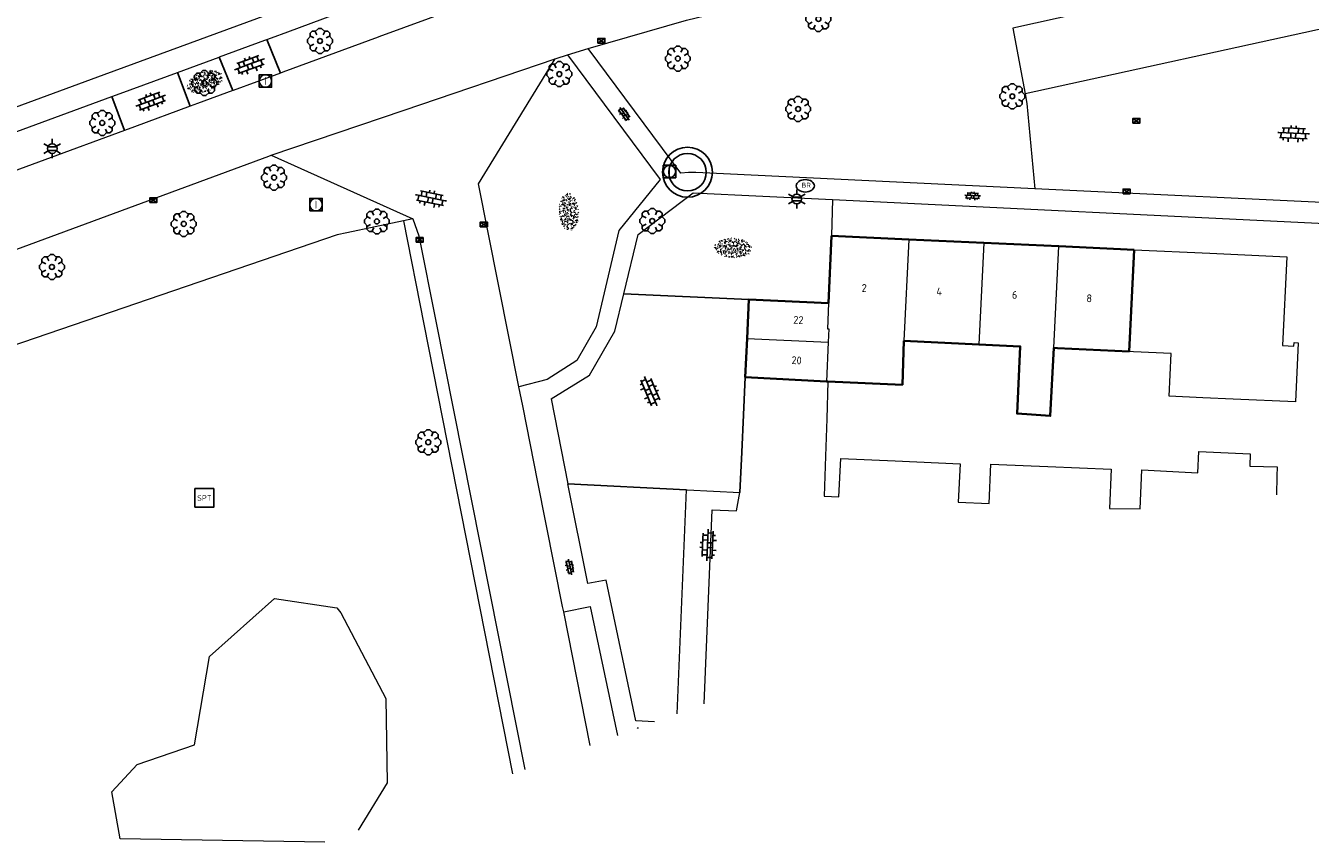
# Model space of a CAD drawing. Header units: metres. Extents: x 181682 to 183922, y 386244 to 387136.
# Tile 16 of 62: x 182465 to 182568, y 386364 to 386429. Entities that reach past the tile are written whole.
import ezdxf
from ezdxf.enums import TextEntityAlignment as Align

# ---------------------------------------------------------------- set-up
doc = ezdxf.new("R2010")
doc.units = ezdxf.units.M
for name, color, linetype, lineweight in [('B-WE-GR-BOOM-S', 251, 'Continuous', 25), ('B-WE-GR-HAAG-GV', 251, 'GR-HAAG1', 13), ('B-WE-IE-MEUBILAIR_WEGMEUBILAIR_SPEELTOESTEL-S', 251, 'Continuous', 25), ('B-WE-KL-ET_LS_OV_LICHTMAST-S', 251, 'Continuous', 25), ('B-WE-KL-WATER_BRANDLEIDING_PUT-S', 251, 'Continuous', 25), ('B-WE-OG-TOPOGRAFIE_BEBOUWING-GV', 251, 'Continuous', 35), ('B-WE-OG-TOPOGRAFIE_BEBOUWING_TUSSENMUUR-GV', 251, 'Continuous', 18), ('B-WE-OG-TOPOGRAFIE_TERREIN_GROEN-GV', 251, 'Continuous', 18), ('B-WE-OG-TOPOGRAFIE_TERREIN_GROEN-SV', 251, 'Continuous', 25), ('B-WE-OG-TOPOGRAFIE_TERREIN_ONBEGROEID-GV', 251, 'Continuous', 18), ('B-WE-OG-TOPOGRAFIE_WEG_INRIT-GV', 251, 'Continuous', 25), ('B-WE-OG-TOPOGRAFIE_WEG_INRIT-SV', 251, 'Continuous', 25), ('B-WE-OG-TOPOGRAFIE_WEG_PARKEERPLAATS-GV', 251, 'Continuous', 18), ('B-WE-OG-TOPOGRAFIE_WEG_RIJWEG-GV', 251, 'Continuous', 18), ('B-WE-OG-TOPOGRAFIE_WEG_RIJWEG-SV', 251, 'Continuous', 25), ('B-WE-OG-TOPOGRAFIE_WEG_VOETPAD-GV', 251, 'Continuous', 18), ('B-WE-OG-TOPOGRAFIE_WEG_VOETPAD-SV', 251, 'Continuous', 25), ('B-WE-RI-DRAINAGE_PUT-S', 251, 'Continuous', 25), ('B-WE-RI-GWA_RIOOLPUT_INSPECTIEPUT-S', 251, 'Continuous', 25), ('B-WE-RI-HWA_KOLK-S', 251, 'Continuous', 25), ('Label_Nummeraanduidingreeks', 7, 'Continuous', 25)]:
    doc.layers.add(name, color=color, linetype=linetype, lineweight=lineweight)
doc.styles.add('NLCS-ISO', font='NLCS-ISO.ttf')
doc.styles.add('NLCS-ISO-M250-T18', font='NLCS-ISO.ttf', dxfattribs={"height": 0.45})
doc.linetypes.add('GR-HAAG1', pattern='A,6,[176,NLCS.SHX,S=0.125,R=0,X=0,Y=0],-2', length=8)

# ---------------------------------------------------------------- blocks, each defined once
blk = doc.blocks.new('B-SIE-WEG_LICHTMAST-SO')
at = {"ltscale": 0.1}
for p, q in [((-0.33, 0.19), (-0.67, 0.39)), ((0, 0.39), (0, 0.77)), ((0.33, 0.19), (0.67, 0.39)), ((-0.33, -0.19), (-0.67, -0.39)), ((0, -0.39), (0, -0.77)), ((0.33, -0.19), (0.67, -0.39))]:
    blk.add_line(p, q, dxfattribs=at)
at = {"flags": 128}
for points in [[(-0.35, 0.15), (0.35, 0.15)], [(-0.35, -0.15), (0.35, -0.15)]]:
    blk.add_lwpolyline(points, dxfattribs=at)
at = {"ltscale": 0.1}
blk.add_circle((0, 0), 0.386, dxfattribs=at)
at = {"style": 'NLCS-ISO'}
blk.add_attdef('TYPE', text='', height=0.549, dxfattribs=at).set_placement((0, 0.77), align=Align.BOTTOM_CENTER)
blk = doc.blocks.new('B-SRI-KOLK_COMBINATIE-SO')
for p, q in [((-0.28125, 0), (0.28125, 0.375)), ((0.28125, 0), (-0.28125, 0.375))]:
    blk.add_line(p, q)
at = {"flags": 128}
blk.add_lwpolyline([(-0.28125, 0), (0.28125, 0), (0.28125, 0.375), (-0.28125, 0.375)], close=True, dxfattribs=at)
blk = doc.blocks.new('SIE-WEG_STRAATPOT_BRANDKRAAN-SO')
blk.add_ellipse((0, 0), major_axis=(-0.729, 0), ratio=0.685994)
at = {"style": 'NLCS-ISO'}
blk.add_text('BR', height=0.4, dxfattribs=at).set_placement((-0.3, -0.15))
blk = doc.blocks.new('SRI-DRAIN_PUT-SO')
at = {"lineweight": -3}
for radius in [2, 1.5]:
    blk.add_circle((0, 0), radius, dxfattribs=at)
blk = doc.blocks.new('SRI-PUT_INSPECTIE-SO')
at = {"lineweight": -3, "flags": 128}
blk.add_lwpolyline([(-0.5, -0.49), (0.5, -0.49), (0.5, 0.51), (-0.5, 0.51)], close=True, dxfattribs=at)
at = {"lineweight": -3, "ltscale": 1.5}
blk.add_circle((0, 0.01), 0.5, dxfattribs=at)
at = {"ltscale": 0.1, "style": 'NLCS-ISO'}
blk.add_text('I', height=0.625, dxfattribs=at).set_placement((0, 0.01), align=Align.MIDDLE_CENTER)
blk = doc.blocks.new('SIE-WEG_SPEELTOESTEL-SO')
at = {"flags": 128}
blk.add_lwpolyline([(-0.75, -0.75), (0.75, -0.75), (0.75, 0.75), (-0.75, 0.75)], close=True, dxfattribs=at)
at = {"style": 'NLCS-ISO'}
blk.add_text('SPT', height=0.45, dxfattribs=at).set_placement((0, 0), align=Align.MIDDLE_CENTER)
blk = doc.blocks.new('SGR-BOOM_01')
at = {"layer": 'B-WE-GR-BOOM-S'}
for points in [[(-0.5, 0.25, 0), (-0.75, 0.38, 0), (-1, 0.12, 0), (-1, -0.12, 0), (-0.75, -0.38, 0), (-0.5, -0.25, 0)], [(-0.33, 0.8, 0), (-0.62, 0.8, 0), (-0.8, 0.62, 0), (-0.8, 0.33, 0)], [(0.25, 0.5, 0), (0.38, 0.75, 0), (0.12, 1, 0), (-0.12, 1, 0), (-0.38, 0.75, 0), (-0.25, 0.5, 0)], [(0.8, 0.33, 0), (0.8, 0.62, 0), (0.62, 0.8, 0), (0.33, 0.8, 0)], [(0.5, -0.25, 0), (0.75, -0.38, 0), (1, -0.12, 0), (1, 0.12, 0), (0.75, 0.38, 0), (0.5, 0.25, 0)], [(-0.8, -0.33, 0), (-0.8, -0.62, 0), (-0.62, -0.8, 0), (-0.33, -0.8, 0)], [(-0.25, -0.5, 0), (-0.38, -0.75, 0), (-0.12, -1, 0), (0.12, -1, 0), (0.38, -0.75, 0), (0.25, -0.5, 0)], [(0.33, -0.8, 0), (0.62, -0.8, 0), (0.8, -0.62, 0), (0.8, -0.33, 0)]]:
    blk.add_polyline3d(points, dxfattribs=at)
blk.add_circle((0, 0), 0.2, dxfattribs=at)
blk.add_circle((0, 0), 0.2, dxfattribs=at)
blk = doc.blocks.new('SVH-BSS_OPENGESTRAAT_KL-SO')
for p, q in [((-1.69, 0.09), (-1.59, 0.09)), ((-1.59, 0.09), (-0.02, 0.09)), ((-1.33, -0.44), (-1.33, 0.09)), ((-1.24, 0.61), (-0.02, 0.61)), ((-1.07, 0.09), (-1.07, 0.61)), ((-0.54, 0.09), (-0.54, 0.61)), ((-0.28, 0.61), (-0.28, 0.89)), ((-0.28, -0.44), (-0.28, 0.09)), ((-0.02, 0.61), (1.24, 0.61)), ((-0.02, 0.09), (1.56, 0.09)), ((0.24, 0.61), (0.24, 0.89)), ((0.24, -0.44), (0.24, 0.09)), ((0.51, 0.09), (0.51, 0.61)), ((1.03, 0.09), (1.03, 0.61)), ((1.29, -0.44), (1.29, 0.09)), ((1.56, 0.09), (1.69, 0.09)), ((-1.48, -0.44), (-0.02, -0.44)), ((-1.07, -0.7), (-1.07, -0.44)), ((-0.54, -0.85), (-0.54, -0.44)), ((-0.02, -0.44), (1.48, -0.44)), ((0.51, -0.86), (0.51, -0.44)), ((1.03, -0.71), (1.03, -0.44))]:
    blk.add_line(p, q)
blk = doc.blocks.new('SGR-GRAS_01-SO')
at = {"ltscale": 0.1}
for p, q in [((-1.96, -0.07), (-1.98, 0)), ((-1.93, 0.19), (-1.93, 0.24)), ((-1.89, 0.24), (-1.92, 0.25)), ((-1.67, 0.02), (-1.6, 0.04)), ((-1.6, 0.24), (-1.65, 0.29)), ((-1.53, 0.32), (-1.6, 0.35)), ((-1.45, 0.64), (-1.52, 0.66)), ((-1.52, 0.19), (-1.44, 0.19)), ((-1.47, 0.58), (-1.48, 0.65)), ((-1.43, 0.48), (-1.35, 0.5)), ((-1.36, 0.21), (-1.43, 0.23)), ((-1.42, 0.13), (-1.36, 0.17)), ((-1.38, 0.11), (-1.32, 0.16)), ((-1.37, 0.01), (-1.38, 0.08)), ((-1.33, 0.11), (-1.33, 0.19)), ((-1.3, 0.76), (-1.32, 0.77)), ((-1.28, 0.68), (-1.28, 0.76)), ((-1.17, 0.39), (-1.23, 0.43)), ((-1.17, 0.24), (-1.22, 0.29)), ((-1.15, 0.65), (-1.21, 0.7)), ((-1.11, 0.17), (-1.04, 0.19)), ((-1.03, 0.03), (-1.1, 0.07)), ((-0.94, 0.84), (-1, 0.88)), ((-0.97, 0.51), (-0.92, 0.57)), ((-0.89, 0.5), (-0.97, 0.52)), ((-0.94, 0.19), (-0.87, 0.19)), ((-0.92, 0.42), (-0.86, 0.46)), ((-0.89, 0.81), (-0.82, 0.81)), ((-0.87, 0.66), (-0.89, 0.73)), ((-0.8, 0.06), (-0.88, 0.08)), ((-0.87, 0.62), (-0.8, 0.64)), ((-0.8, 0.47), (-0.87, 0.51)), ((-0.75, 0.24), (-0.8, 0.29)), ((-0.77, 0.09), (-0.79, 0.16)), ((-0.73, 0.65), (-0.78, 0.7)), ((-0.74, 0.03), (-0.73, 0.11)), ((-0.67, 0.11), (-0.73, 0.14)), ((-0.69, 0.61), (-0.68, 0.68)), ((-0.58, 0.92), (-0.64, 0.96)), ((-0.56, 0.92), (-0.51, 0.97)), ((-0.56, 0.32), (-0.48, 0.34)), ((-0.44, 0.55), (-0.51, 0.59)), ((-0.43, 0.78), (-0.5, 0.8)), ((-0.42, 0.71), (-0.36, 0.74)), ((-0.34, 0.35), (-0.41, 0.37)), ((-0.32, 0.24), (-0.38, 0.29)), ((-0.31, 0.19), (-0.37, 0.22)), ((-0.37, 0.19), (-0.29, 0.19)), ((-0.31, 0.65), (-0.36, 0.7)), ((-0.32, 0.81), (-0.24, 0.81)), ((-0.32, 0.77), (-0.24, 0.79)), ((-0.28, 0.73), (-0.29, 0.81)), ((-0.21, 1), (-0.27, 1.03)), ((-0.24, 0.02), (-0.17, 0.04)), ((-0.18, 0.17), (-0.19, 0.24)), ((-0.08, 0.63), (-0.14, 0.67)), ((-0.14, -0.04), (-0.14, 0.03)), ((-0.09, 0.53), (-0.09, 0.6)), ((-0.08, 0.16), (-0.03, 0.21)), ((-0.07, 0.19), (0, 0.23)), ((0.06, 0.27), (-0.01, 0.3)), ((0, 0.47), (0.07, 0.49)), ((0.1, 0.24), (0.05, 0.29)), ((0.13, 0.64), (0.06, 0.66)), ((0.07, 0.99), (0.14, 1.03)), ((0.12, 0.65), (0.07, 0.7)), ((0.22, 0.2), (0.15, 0.22)), ((0.21, 0.19), (0.28, 0.19)), ((0.29, 0.71), (0.22, 0.75)), ((0.24, 0.92), (0.31, 0.94)), ((0.26, 0.81), (0.33, 0.81)), ((0.32, 0.81), (0.3, 0.89)), ((0.31, 0.17), (0.39, 0.19)), ((0.32, 0.57), (0.38, 0.62)), ((0.42, 0.34), (0.36, 0.38)), ((0.42, 0.25), (0.4, 0.32)), ((0.43, 0.48), (0.49, 0.51)), ((0.53, 0.24), (0.47, 0.29)), ((0.54, 0.65), (0.49, 0.7)), ((0.56, -0.02), (0.49, 0.02)), ((0.5, 0.45), (0.51, 0.53)), ((0.59, 0.93), (0.52, 0.94)), ((0.55, 0.62), (0.63, 0.64)), ((0.65, 0.79), (0.58, 0.83)), ((0.68, 0.49), (0.61, 0.51)), ((0.77, 0.05), (0.7, 0.07)), ((0.78, 0.42), (0.72, 0.46)), ((0.78, 0.19), (0.86, 0.19)), ((0.83, 0.81), (0.91, 0.81)), ((0.92, 0.06), (0.85, 0.09)), ((0.87, 0.31), (0.94, 0.33)), ((0.95, 0.24), (0.9, 0.29)), ((0.91, 0.89), (0.91, 0.92)), ((0.97, 0.65), (0.91, 0.7)), ((0.93, 0.76), (0.99, 0.8)), ((1.01, 0.87), (0.95, 0.91)), ((1.01, 0.33), (1, 0.4)), ((1.15, 0.78), (1.08, 0.8)), ((1.15, 0.5), (1.08, 0.54)), ((1.1, 0.38), (1.1, 0.45)), ((1.11, 0.77), (1.18, 0.79)), ((1.24, 0.34), (1.17, 0.36)), ((1.18, 0.01), (1.26, 0.03)), ((1.21, 0.21), (1.26, 0.26)), ((1.28, 0.14), (1.22, 0.17)), ((1.28, 0.25), (1.35, 0.29)), ((1.37, 0.24), (1.32, 0.29)), ((1.39, 0.65), (1.34, 0.7)), ((1.36, 0.19), (1.43, 0.19)), ((1.42, 0.46), (1.5, 0.48)), ((1.51, 0.58), (1.44, 0.62)), ((1.64, 0.21), (1.58, 0.25)), ((1.61, 0.41), (1.59, 0.48)), ((1.69, 0.3), (1.7, 0.37)), ((1.79, 0.19), (1.72, 0.21)), ((1.74, 0.16), (1.81, 0.18)), ((1.8, 0.24), (1.75, 0.29)), ((1.93, 0.19), (1.95, 0.19)), ((-1.92, -0.16), (-1.85, -0.12)), ((-1.82, -0.08), (-1.9, -0.06)), ((-1.76, -0.13), (-1.82, -0.09)), ((-1.78, -0.3), (-1.73, -0.25)), ((-1.62, -0.5), (-1.69, -0.46)), ((-1.63, -0.57), (-1.68, -0.52)), ((-1.61, -0.17), (-1.67, -0.11)), ((-1.57, -0.44), (-1.49, -0.44)), ((-1.54, -0.66), (-1.5, -0.64)), ((-1.4, -0.05), (-1.46, -0.01)), ((-1.38, -0.46), (-1.38, -0.39)), ((-1.35, -0.28), (-1.28, -0.26)), ((-1.27, -0.23), (-1.34, -0.21)), ((-1.26, -0.42), (-1.33, -0.38)), ((-1.27, -0.56), (-1.28, -0.48)), ((-1.21, -0.57), (-1.26, -0.52)), ((-1.18, -0.67), (-1.25, -0.65)), ((-1.19, -0.17), (-1.24, -0.11)), ((-1.13, -0.78), (-1.19, -0.75)), ((-1.06, -0.39), (-1, -0.35)), ((-1.04, -0.58), (-0.97, -0.57)), ((-0.99, -0.44), (-0.92, -0.44)), ((-0.9, -0.34), (-0.96, -0.3)), ((-0.9, -0.65), (-0.84, -0.6)), ((-0.84, -0.94), (-0.85, -0.93)), ((-0.78, -0.57), (-0.84, -0.52)), ((-0.76, -0.7), (-0.83, -0.67)), ((-0.76, -0.17), (-0.82, -0.11)), ((-0.8, -0.13), (-0.73, -0.11)), ((-0.71, -0.38), (-0.79, -0.36)), ((-0.79, -0.54), (-0.78, -0.46)), ((-0.72, -0.89), (-0.65, -0.87)), ((-0.71, -0.9), (-0.64, -0.86)), ((-0.62, -0.82), (-0.7, -0.8)), ((-0.67, -0.48), (-0.69, -0.4)), ((-0.53, -0.26), (-0.6, -0.22)), ((-0.58, -0.99), (-0.59, -0.97)), ((-0.57, -0.1), (-0.5, -0.06)), ((-0.49, -0.25), (-0.44, -0.19)), ((-0.48, -0.44), (-0.41, -0.42)), ((-0.4, -0.63), (-0.46, -0.59)), ((-0.38, -0.98), (-0.43, -0.93)), ((-0.42, -0.44), (-0.34, -0.44)), ((-0.36, -0.57), (-0.41, -0.52)), ((-0.34, -0.17), (-0.39, -0.11)), ((-0.26, -0.99), (-0.33, -0.95)), ((-0.25, -0.09), (-0.32, -0.07)), ((-0.17, -0.18), (-0.24, -0.14)), ((-0.16, -0.53), (-0.23, -0.51)), ((-0.21, -0.61), (-0.15, -0.58)), ((-0.19, -0.62), (-0.19, -0.54)), ((-0.17, -0.74), (-0.1, -0.72)), ((-0.07, -0.97), (-0.14, -0.95)), ((-0.04, -0.55), (-0.1, -0.51)), ((-0.08, -0.4), (-0.09, -0.32)), ((-0.01, -1.01), (0.04, -0.95)), ((0.05, -0.98), (0, -0.93)), ((0.07, -0.57), (0.01, -0.52)), ((0.02, -0.96), (0.01, -0.89)), ((0.08, -0.17), (0.03, -0.11)), ((0.1, -0.91), (0.03, -0.88)), ((0.07, -0.29), (0.14, -0.27)), ((0.19, -0.1), (0.13, -0.06)), ((0.16, -0.44), (0.23, -0.44)), ((0.17, -1.04), (0.22, -1.02)), ((0.31, -0.24), (0.24, -0.22)), ((0.33, -0.47), (0.26, -0.43)), ((0.29, -0.33), (0.35, -0.29)), ((0.4, -0.68), (0.32, -0.66)), ((0.39, -0.6), (0.45, -0.55)), ((0.39, -0.59), (0.46, -0.57)), ((0.4, -0.69), (0.41, -0.62)), ((0.46, -0.83), (0.4, -0.8)), ((0.47, -0.98), (0.42, -0.93)), ((0.49, -0.57), (0.44, -0.52)), ((0.45, -0.12), (0.46, -0.05)), ((0.51, -0.17), (0.45, -0.11)), ((0.52, -0.32), (0.5, -0.24)), ((0.62, -0.88), (0.6, -0.81)), ((0.63, -0.14), (0.7, -0.12)), ((0.69, -0.39), (0.62, -0.35)), ((0.64, -0.84), (0.71, -0.81)), ((0.7, -0.89), (0.77, -0.88)), ((0.73, -0.44), (0.81, -0.44)), ((0.82, -0.76), (0.76, -0.72)), ((0.78, -0.04), (0.85, 0)), ((0.86, -0.39), (0.79, -0.37)), ((0.8, -0.19), (0.85, -0.14)), ((0.86, -0.94), (0.84, -0.93)), ((0.91, -0.57), (0.86, -0.52)), ((0.93, -0.17), (0.88, -0.11)), ((0.95, -0.83), (0.88, -0.81)), ((0.94, -0.44), (1.01, -0.42)), ((1.05, -0.31), (0.99, -0.27)), ((1, -0.77), (1, -0.7)), ((1.05, -0.2), (1.05, -0.12)), ((1.11, -0.24), (1.1, -0.16)), ((1.19, -0.68), (1.12, -0.64)), ((1.14, -0.56), (1.21, -0.52)), ((1.21, -0.8), (1.2, -0.73)), ((1.33, -0.1), (1.26, -0.08)), ((1.26, -0.75), (1.33, -0.73)), ((1.34, -0.57), (1.29, -0.52)), ((1.36, -0.17), (1.3, -0.11)), ((1.31, -0.44), (1.38, -0.44)), ((1.42, -0.23), (1.35, -0.19)), ((1.42, -0.54), (1.35, -0.52)), ((1.55, -0.6), (1.49, -0.56)), ((1.5, -0.29), (1.57, -0.27)), ((1.64, -0.27), (1.65, -0.2)), ((1.64, -0.27), (1.7, -0.23)), ((1.68, -0.55), (1.74, -0.5)), ((1.71, -0.16), (1.69, -0.09)), ((1.78, -0.15), (1.71, -0.11)), ((1.71, -0.52), (1.71, -0.52)), ((1.78, -0.17), (1.73, -0.11)), ((1.88, -0.25), (1.81, -0.23))]:
    blk.add_line(p, q, dxfattribs=at)
at = {"ltscale": 0.1, "style": 'NLCS-ISO'}
blk.add_attdef('TYPE', text='', height=0.5, dxfattribs=at).set_placement((3.47, -0.02), align=Align.MIDDLE_CENTER)

msp = doc.modelspace()

# ---------------------------------------------------------------- linework, layer by layer
at = {"layer": 'B-WE-GR-HAAG-GV'}
msp.add_line((182496.397, 386413.712), (182495.658, 386413.556), dxfattribs=at)
for points in [[(182495.658, 386413.556, 0), (182497.287, 386405.288, 0), (182504.386, 386369.243, 0)], [(182496.397, 386413.712, 0), (182496.89, 386412.34, 0), (182498.243, 386405.527, 0), (182505.374, 386369.604, 0)]]:
    msp.add_polyline3d(points, dxfattribs=at)
at = {"layer": 'B-WE-OG-TOPOGRAFIE_BEBOUWING-GV'}
for p, q in [((182529.984, 386412.348), (182529.737, 386406.953)), ((182536.159, 386412.064), (182529.984, 386412.348)), ((182542.175, 386411.788), (182536.159, 386412.064)), ((182548.2, 386411.512), (182542.175, 386411.788)), ((182554.243, 386411.234), (182548.2, 386411.512)), ((182553.847, 386403.075), (182554.243, 386411.234)), ((182523.201, 386404.137), (182523.344, 386407.247)), ((182529.737, 386406.953), (182523.344, 386407.247)), ((182523.058, 386401.026), (182523.201, 386404.137)), ((182535.767, 386403.948), (182541.793, 386403.657)), ((182523.058, 386401.026), (182529.56, 386400.686)), ((182529.56, 386400.686), (182529.679, 386400.68))]:
    msp.add_line(p, q, dxfattribs=at)
for points in [[(182529.679, 386400.68, 0), (182535.654, 386400.426, 0), (182535.767, 386403.948, 0)], [(182541.793, 386403.657, 0), (182545.103, 386403.497, 0), (182544.851, 386398.109, 0), (182546.019, 386398.028, 0), (182547.513, 386397.924, 0), (182547.788, 386403.368, 0)], [(182547.788, 386403.368, 0), (182548.078, 386403.354, 0), (182553.847, 386403.075, 0)]]:
    msp.add_polyline3d(points, dxfattribs=at)
at = {"layer": 'B-WE-OG-TOPOGRAFIE_BEBOUWING_TUSSENMUUR-GV'}
for p, q in [((182536.159, 386412.064), (182535.767, 386403.948)), ((182542.175, 386411.788), (182541.793, 386403.657)), ((182547.788, 386403.368), (182548.2, 386411.512)), ((182523.201, 386404.137), (182529.704, 386403.838)), ((182529.704, 386403.838), (182529.56, 386400.686))]:
    msp.add_line(p, q, dxfattribs=at)
msp.add_polyline3d([(182529.737, 386406.953, 0), (182529.643, 386404.914, 0), (182529.753, 386404.909, 0), (182529.704, 386403.838, 0)], dxfattribs=at)
at = {"layer": 'B-WE-OG-TOPOGRAFIE_TERREIN_GROEN-GV'}
msp.add_line((182530.04, 386415.264), (182529.984, 386412.348), dxfattribs=at)
for points in [[(182495.658, 386413.556, 0), (182491.11, 386412.596, 0), (182490.355, 386412.437, 0), (182435.881, 386393.83, 0), (182399.889, 386378.999, 0), (182396.147, 386374.809, 0), (182390.793, 386377.422, 0), (182390.728, 386377.45, 0)], [(182489.355, 386363.76, 0), (182472.943, 386364.05, 0), (182472.264, 386367.793, 0), (182474.296, 386369.991, 0), (182478.894, 386371.572, 0), (182480.103, 386378.647, 0), (182485.321, 386383.302, 0), (182490.302, 386382.557, 0), (182490.643, 386382.143, 0), (182494.232, 386375.288, 0), (182494.362, 386368.523, 0), (182492.032, 386364.737, 0)]]:
    msp.add_polyline3d(points, dxfattribs=at)
at = {"layer": 'B-WE-OG-TOPOGRAFIE_TERREIN_ONBEGROEID-GV'}
for points in [[(182554.243, 386411.234, 0), (182560.296, 386410.956, 0), (182566.466, 386410.673, 0), (182566.139, 386403.561, 0), (182567.048, 386403.519, 0), (182567.061, 386403.799, 0), (182567.381, 386403.784, 0), (182567.163, 386399.039, 0), (182562.168, 386399.268, 0), (182559.728, 386399.375, 0), (182557.053, 386399.493, 0), (182557.203, 386402.915, 0), (182554.183, 386403.059, 0), (182553.847, 386403.075, 0)], [(182529.679, 386400.68, 0), (182529.585, 386397.683, 0), (182529.491, 386394.696, 0), (182529.391, 386391.49, 0), (182530.572, 386391.437, 0), (182530.71, 386394.507, 0), (182535.065, 386394.312, 0), (182540.277, 386394.078, 0), (182540.139, 386391.008, 0), (182542.622, 386390.912, 0), (182542.753, 386394.057, 0), (182545.981, 386393.923, 0), (182547.307, 386393.868, 0), (182552.389, 386393.658, 0), (182552.258, 386390.513, 0), (182554.726, 386390.474, 0), (182554.858, 386393.598, 0), (182558.32, 386393.424, 0), (182559.349, 386393.372, 0), (182559.432, 386395.083, 0), (182563.524, 386394.884, 0), (182563.5, 386393.905, 0), (182565.703, 386393.851, 0), (182565.684, 386393.103, 0), (182565.647, 386391.589, 0)]]:
    msp.add_polyline3d(points, dxfattribs=at)
at = {"layer": 'B-WE-OG-TOPOGRAFIE_WEG_INRIT-GV'}
for p, q in [((182485.786, 386425.398), (182484.705, 386428.086)), ((182480.89, 386426.681), (182481.969, 386423.995)), ((182478.557, 386422.74), (182477.53, 386425.444)), ((182472.282, 386423.512), (182473.293, 386420.804)), ((182523.344, 386407.247), (182513.32, 386407.71)), ((182508.841, 386392.488), (182518.317, 386392.004))]:
    msp.add_line(p, q, dxfattribs=at)
msp.add_polyline3d([(182522.634, 386391.783, 0), (182522.782, 386395.012, 0), (182522.92, 386398.014, 0), (182523.058, 386401.026, 0)], dxfattribs=at)
at = {"layer": 'B-WE-OG-TOPOGRAFIE_WEG_PARKEERPLAATS-GV'}
msp.add_polyline3d([(182584.543, 386432.268, 0), (182584.466, 386432.591, 0), (182583.28, 386437.57, 0), (182544.51, 386428.99, 0), (182545.493, 386423.723, 0)], dxfattribs=at)
at = {"layer": 'B-WE-OG-TOPOGRAFIE_WEG_RIJWEG-GV'}
for p, q in [((182584.543, 386432.268), (182545.493, 386423.723)), ((182495.705, 386422.422), (182507.83, 386426.533)), ((182508.797, 386426.844), (182510.477, 386427.366)), ((182485.061, 386418.813), (182495.705, 386422.422)), ((182505.217, 386398.725), (182504.915, 386400.243)), ((182510.637, 386371.524), (182508.505, 386382.226))]:
    msp.add_line(p, q, dxfattribs=at)
for points in [[(182510.477, 386427.366, 0), (182518.345, 386429.629, 0), (182529.444, 386432.319, 0), (182581.854, 386443.498, 0), (182586.965, 386444.589, 0), (182620.608, 386451.765, 0)], [(182507.847, 386433.335, 0), (182507.787, 386433.317, 0), (182503.852, 386432.025, 0), (182493.67, 386428.29, 0)], [(182493.67, 386428.29, 0), (182493.624, 386428.273, 0), (182485.987, 386425.472, 0), (182485.786, 386425.398, 0)], [(182504.915, 386400.243, 0), (182501.67, 386416.53, 0), (182507.83, 386426.533, 0)], [(182507.83, 386426.533, 0), (182507.905, 386426.559, 0), (182508.797, 386426.844, 0)], [(182485.786, 386425.398, 0), (182481.997, 386424.005, 0), (182481.969, 386423.995, 0)], [(182481.969, 386423.995, 0), (182479.143, 386422.955, 0), (182478.557, 386422.74, 0)], [(182545.493, 386423.723, 0), (182545.638, 386422.949, 0), (182546.263, 386416.131, 0)], [(182478.557, 386422.74, 0), (182474.092, 386421.098, 0), (182473.293, 386420.804, 0)], [(182473.293, 386420.804, 0), (182441.336, 386409.053, 0), (182440.784, 386408.85, 0)], [(182390.728, 386377.45, 0), (182397.372, 386383.682, 0), (182412.79, 386392.17, 0), (182484.851, 386418.733, 0), (182485.061, 386418.813, 0)], [(182485.061, 386418.813, 0), (182496.397, 386413.712, 0)], [(182577.664, 386412.825, 0), (182573.231, 386414.845, 0), (182546.263, 386416.131, 0)], [(182508.505, 386382.226, 0), (182508.418, 386382.661, 0), (182506.436, 386392.611, 0), (182505.217, 386398.725, 0)]]:
    msp.add_polyline3d(points, dxfattribs=at)
at = {"layer": 'B-WE-OG-TOPOGRAFIE_WEG_VOETPAD-GV'}
for p, q in [((182508.797, 386426.844), (182516.231, 386416.854)), ((182517.904, 386417.365), (182510.477, 386427.366)), ((182530.04, 386415.264), (182572.786, 386413.176)), ((182507.485, 386399.297), (182508.841, 386392.488)), ((182518.317, 386392.004), (182517.567, 386374.051))]:
    msp.add_line(p, q, dxfattribs=at)
for points in [[(182492.11, 386432.789, 0), (182471.633, 386425.25, 0), (182417.493, 386405.317, 0), (182413.93, 386403.969, 0), (182404.458, 386400.518, 0), (182396.919, 386397.527, 0), (182395.208, 386396.796, 0)], [(182484.705, 386428.086, 0), (182485.08, 386428.224, 0), (182486.399, 386428.709, 0), (182492.718, 386431.036, 0)], [(182480.89, 386426.681, 0), (182480.904, 386426.686, 0), (182484.534, 386428.023, 0), (182484.705, 386428.086, 0)], [(182477.53, 386425.444, 0), (182478.059, 386425.639, 0), (182480.89, 386426.681, 0)], [(182472.282, 386423.512, 0), (182472.933, 386423.752, 0), (182477.53, 386425.444, 0)], [(182439.811, 386411.557, 0), (182440.055, 386411.647, 0), (182472.282, 386423.512, 0)], [(182546.263, 386416.131, 0), (182519.106, 386417.428, 0), (182518.503, 386417.427, 0), (182517.904, 386417.365, 0)], [(182516.231, 386416.854, 0), (182512.925, 386412.768, 0), (182511.11, 386405.07, 0), (182509.559, 386402.36, 0), (182507.177, 386400.838, 0), (182504.915, 386400.243, 0)], [(182513.32, 386407.71, 0), (182514.48, 386412.46, 0), (182518.869, 386415.81, 0), (182530.04, 386415.264, 0)], [(182507.485, 386399.297, 0), (182510.574, 386401.197, 0), (182512.614, 386404.715, 0), (182513.32, 386407.71, 0)], [(182515.789, 386373.403, 0), (182514.283, 386373.504, 0), (182511.905, 386384.768, 0), (182510.435, 386384.488, 0), (182508.841, 386392.488, 0)], [(182518.317, 386392.004, 0), (182518.393, 386392, 0), (182522.634, 386391.783, 0)], [(182519.755, 386374.849, 0), (182520.394, 386390.389, 0), (182522.367, 386390.311, 0), (182522.634, 386391.783, 0)], [(182508.505, 386382.226, 0), (182510.633, 386382.64, 0), (182512.818, 386372.319, 0)], [(182514.41, 386372.9, 0), (182514.402, 386372.937, 0), (182514.495, 386372.931, 0)]]:
    msp.add_polyline3d(points, dxfattribs=at)

# ---------------------------------------------------------------- block references
at = {"layer": 'B-WE-GR-BOOM-S'}
for p in [(182528.925, 386429.731, 0), (182488.965, 386427.965, 0), (182517.653, 386426.559, 0), (182479.702, 386424.588, 0), (182508.151, 386425.317, 0), (182544.467, 386423.531, 0), (182527.299, 386422.515, 0), (182471.507, 386421.399, 0), (182485.282, 386417.022, 0), (182478.04, 386413.312, 0), (182493.524, 386413.502, 0), (182515.602, 386413.542, 0), (182467.474, 386409.858, 0), (182497.643, 386395.812, 0)]:
    msp.add_blockref('SGR-BOOM_01', p, dxfattribs=at)
at = {"layer": 'B-WE-IE-MEUBILAIR_WEGMEUBILAIR_SPEELTOESTEL-S'}
msp.add_blockref('SIE-WEG_SPEELTOESTEL-SO', (182479.693, 386391.349, 0), dxfattribs=at)
at = {"layer": 'B-WE-KL-ET_LS_OV_LICHTMAST-S'}
for p in [(182467.5, 386419.344, 0), (182527.188, 386415.304, 0)]:
    msp.add_blockref('B-SIE-WEG_LICHTMAST-SO', p, dxfattribs=at)
at = {"layer": 'B-WE-KL-WATER_BRANDLEIDING_PUT-S'}
msp.add_blockref('SIE-WEG_STRAATPOT_BRANDKRAAN-SO', (182527.87, 386416.36, 0), dxfattribs=at)
at = {"layer": 'B-WE-OG-TOPOGRAFIE_TERREIN_GROEN-SV'}
for p, xscale, yscale, rotation in [((182479.745, 386424.711, 0), 0.75, 0.75, 20.20418656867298), ((182508.91, 386414.259, 0), 0.7499999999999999, 0.7499999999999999, 272.9642355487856), ((182522.078, 386411.382, 0), 0.75, 0.75, 357.3554364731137)]:
    msp.add_blockref('SGR-GRAS_01-SO', p, dxfattribs=dict(at, xscale=xscale, yscale=yscale, rotation=rotation))
at = {"layer": 'B-WE-OG-TOPOGRAFIE_WEG_INRIT-SV', "xscale": 0.75, "yscale": 0.75}
for p, rotation in [((182483.337, 386426.041, 0), 20.219739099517), ((182475.419, 386423.124, 0), 20.19095625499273), ((182515.415, 386399.883, 0), 292.7706040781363)]:
    msp.add_blockref('SVH-BSS_OPENGESTRAAT_KL-SO', p, dxfattribs=dict(at, rotation=rotation))
at = {"layer": 'B-WE-OG-TOPOGRAFIE_WEG_RIJWEG-SV'}
for p, xscale, yscale, rotation in [((182567.01, 386420.509, 0), 0.7500000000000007, 0.7500000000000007, 357.2698532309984), ((182497.849, 386415.329, 0), 0.7500000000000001, 0.7500000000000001, 348.6855007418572)]:
    msp.add_blockref('SVH-BSS_OPENGESTRAAT_KL-SO', p, dxfattribs=dict(at, xscale=xscale, yscale=yscale, rotation=rotation))
at = {"layer": 'B-WE-OG-TOPOGRAFIE_WEG_VOETPAD-SV'}
for p, xscale, yscale, rotation in [((182513.351, 386422.111, 0), 0.3750000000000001, 0.3750000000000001, 306.5985300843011), ((182541.29, 386415.542, 0), 0.3749999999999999, 0.3749999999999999, 357.203514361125), ((182520.1, 386387.582, 0), 0.7499999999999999, 0.7499999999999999, 87.64528390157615), ((182508.982, 386385.808, 0), 0.3750000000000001, 0.3750000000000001, 281.2686074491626)]:
    msp.add_blockref('SVH-BSS_OPENGESTRAAT_KL-SO', p, dxfattribs=dict(at, xscale=xscale, yscale=yscale, rotation=rotation))
at = {"layer": 'B-WE-RI-DRAINAGE_PUT-S'}
msp.add_blockref('SRI-DRAIN_PUT-SO', (182518.43, 386417.45, 0), dxfattribs=at)
at = {"layer": 'B-WE-RI-GWA_RIOOLPUT_INSPECTIEPUT-S'}
for p in [(182484.59, 386424.75, 0), (182516.98, 386417.5, 0), (182488.64, 386414.84, 0)]:
    msp.add_blockref('SRI-PUT_INSPECTIE-SO', p, dxfattribs=at)
at = {"layer": 'B-WE-RI-HWA_KOLK-S'}
for p in [(182511.522, 386427.795, 0), (182554.422, 386421.381, 0), (182553.623, 386415.73, 0), (182475.608, 386415.034, 0), (182502.1, 386413.078, 0), (182496.944, 386411.833, 0)]:
    msp.add_blockref('B-SRI-KOLK_COMBINATIE-SO', p, dxfattribs=at)

# ---------------------------------------------------------------- texts
at = {"layer": 'Label_Nummeraanduidingreeks', "style": 'NLCS-ISO-M250-T18'}
for s, p in [('2', (182532.594, 386408.174, 0)), ('4', (182538.608, 386407.898, 0)), ('6', (182544.655, 386407.621, 0)), ('8', (182550.635, 386407.346, 0)), ('22', (182527.323, 386405.61, 0)), ('20', (182527.175, 386402.377, 0))]:
    msp.add_text(s, height=0.625, rotation=357.4, dxfattribs=at).set_placement(p, align=Align.MIDDLE)

doc.saveas('drawing.dxf')
